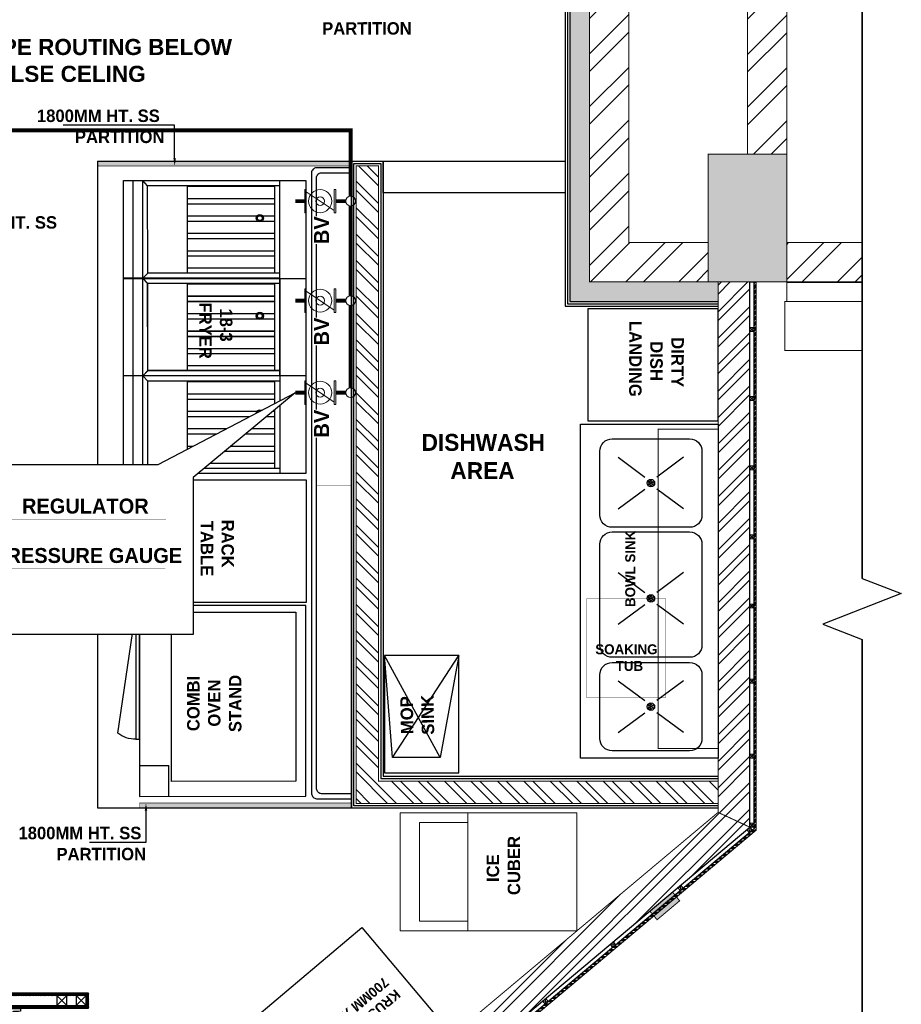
# Model space of a CAD drawing. Header units: millimetres. Extents: x -115221 to 194496, y -122556 to 375476.
# Tile 109 of 169: x 105682 to 110172, y -9076 to -4062. Entities that reach past the tile are written whole.
import ezdxf
from ezdxf import colors
from ezdxf.entities.mleader import LeaderData, LeaderLine
from ezdxf.lldxf.tags import DXFTag
from ezdxf.math import Vec2, Vec3

# ---------------------------------------------------------------- set-up
doc = ezdxf.new("R2010")
doc.units = ezdxf.units.MM
doc.set_wipeout_variables(frame=1)
doc.linetypes.add('CONTINOUS', pattern=[0])
doc.linetypes.add('L1-1 08-30-2012$0$HIDDENX2', pattern=[0.75, 0.5, -0.25])
doc.layers.add('FUR R0', color=8, linetype='Continuous')
doc.layers.add('WWDS FURNITURE LAYOUT', color=8, linetype='Continuous')
for name, color, linetype, lineweight in [('M-LPG-Line', 1, 'Continuous', 0), ('M-LPG-TEXT', 1, 'Continuous', 0), ('M-LPG-Valve', 156, 'Continuous', 0), ('PARTITION LAYOUT', 36, 'CONTINOUS', 18)]:
    doc.layers.add(name, color=color, linetype=linetype, lineweight=lineweight)
doc.styles.add('ARIAL', font='GOTHICB.TTF')
doc.styles.add('har', font='GOTHICB.TTF')
doc.styles.get("Standard").update_dxf_attribs({"font": 'arial.ttf'})
tags = doc.linetypes.add('GAS_LINE', pattern='A,12.7,-5.08,["GAS",Standard,S=2.54,R=0,X=-2.54,Y=-1.27],-6.35', length=24.13).pattern_tags.tags
tags[6] = DXFTag(74, 10)
pattern_1 = [(225, (1670971.06, 2824817.45), (134.703842, -134.703842), []), (225, (1670881.26, 2824817.45), (134.703842, -134.703842), [])]
pattern_2 = [(225, (1979671.92, 2798471.85), (67.351921, -67.351921), []), (225, (1979627.02, 2798471.85), (67.351921, -67.351921), [])]

# ---------------------------------------------------------------- blocks, each defined once
blk = doc.blocks.new('NIA_Break Line w Scale - 1-100-V2-F_B-14 PLAN')
at = {"layer": 'FUR R0'}
for p, q in [((6072.2, 466.7), (5994.5, 266.7)), ((6072.2, 466.7), (5994.5, 266.7)), ((6227.8, 66.7), (6072.2, 466.7)), ((6227.8, 66.7), (6072.2, 466.7)), ((5994.5, 266.7), (538.7, 266.7)), ((538.7, 266.7), (5994.5, 266.7)), ((6305.5, 266.7), (6227.8, 66.7)), ((6305.5, 266.7), (6227.8, 66.7)), ((12408.3, 266.7), (6305.5, 266.7)), ((6305.5, 266.7), (12300, 266.7))]:
    blk.add_line(p, q, dxfattribs=at)
blk = doc.blocks.new('C-032')
at = {"layer": 'FUR R0'}
for p, q in [((0, -6), (40.25, -6)), ((0, -43.625), (0, -6)), ((40.25, -6), (40.25, -43.625)), ((0, -11.40625), (40.25, -11.40625)), ((1.0625, -11.40625), (1.0625, -38.625)), ((19.0625, -11.40625), (19.0625, -38.625)), ((20.125, -11.40625), (20.125, -43.625)), ((21.1875, -11.40625), (21.1875, -38.625)), ((39.1875, -11.40625), (39.1875, -38.625)), ((1.0625, -12.46875), (19.0625, -12.46875)), ((1.1625, -30.46875), (1.1625, -12.46875)), ((3.6625, -30.46875), (3.6625, -12.46875)), ((4.7625, -30.46875), (4.7625, -12.46875)), ((7.2625, -30.46875), (7.2625, -12.46875)), ((8.3625, -30.46875), (8.3625, -12.46875)), ((10.8625, -30.46875), (10.8625, -12.46875)), ((11.9625, -30.46875), (11.9625, -12.46875)), ((14.4625, -30.46875), (14.4625, -12.46875)), ((15.5625, -12.46875), (15.5625, -30.46875)), ((18.0625, -12.46875), (18.0625, -30.46875)), ((21.1875, -12.46875), (39.1875, -12.46875)), ((21.2875, -30.46875), (21.2875, -12.46875)), ((23.7875, -30.46875), (23.7875, -12.46875)), ((24.8875, -30.46875), (24.8875, -12.46875)), ((27.3875, -30.46875), (27.3875, -12.46875)), ((28.4875, -30.46875), (28.4875, -12.46875)), ((30.9875, -30.46875), (30.9875, -12.46875)), ((32.0875, -30.46875), (32.0875, -12.46875)), ((34.5875, -30.46875), (34.5875, -12.46875)), ((35.6875, -12.46875), (35.6875, -30.46875)), ((38.1875, -12.46875), (38.1875, -30.46875)), ((1.0625, -30.46875), (19.0625, -30.46875)), ((21.1875, -30.46875), (39.1875, -30.46875)), ((1.0625, -38.625), (0, -39.625)), ((40.25, -39.625), (0, -39.625)), ((19.0625, -38.625), (1.0625, -38.625)), ((19.0625, -38.625), (20.125, -39.625)), ((21.1875, -38.625), (20.125, -39.625)), ((39.1875, -38.625), (21.1875, -38.625)), ((39.1875, -38.625), (40.25, -39.625)), ((40.25, -41.625), (0, -41.625)), ((40.25, -43.625), (0, -43.625))]:
    blk.add_line(p, q, dxfattribs=at)
for centre, radius in [((7.75, -15.5), 0.75), ((7.75, -15.5), 0.5), ((27.875, -15.5), 0.75), ((27.875, -15.5), 0.5)]:
    blk.add_circle(centre, radius, dxfattribs=at)
blk = doc.blocks.new('combiovnn')
at = {"layer": 'FUR R0'}
for p, q in [((-1737139.27, -984280.9, 0), (-1737142.87, -984256.29, 0)), ((-1737149.5, -984293.6, 0), (-1737149.5, -984287.4, 0)), ((-1737143.61, -984287.4, 0), (-1737149.5, -984287.4, 0))]:
    blk.add_line(p, q, dxfattribs=at)
at = {"layer": 'FUR R0', "elevation": 0}
for points in [[(-1737177.07, -984293.6), (-1737177.07, -984255.27), (-1737143.61, -984255.27), (-1737143.61, -984293.6)], [(-1737143.61, -984282.12), (-1737143.61, -984256.29), (-1737142.87, -984256.29), (-1737142.87, -984282.12)]]:
    blk.add_lwpolyline(points, close=True, dxfattribs=at)
at = {"layer": 'FUR R0'}
blk.add_arc((-1737142.69, -984276.74, 0), 5.38, 268.0351, 309.4508, dxfattribs=at)
blk = doc.blocks.new('EWEDD')
at = {"layer": 'FUR R0'}
blk.add_lwpolyline([(30951.08, -7543.35), (30906.06, -7519.4), (30844.98, -7634.19), (30890, -7658.14)], close=True, dxfattribs=at)
at = {"layer": 'FUR R0', "elevation": 0}
blk.add_lwpolyline([(30872.37, -7601.89), (30883.88, -7580.25), (30918.51, -7598.68), (30907, -7620.31)], close=True, dxfattribs=at)
at = {"layer": 'FUR R0', "xscale": -0.9748464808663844, "yscale": 0.9748464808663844, "zscale": 0.9748464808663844, "rotation": 61.98320180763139}
for p in [(30907.14, -7524.4), (30897.91, -7541.75)]:
    blk.add_blockref('C-032', p, dxfattribs=at)
at = {"layer": 'FUR R0', "rotation": 331.9832018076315}
blk.add_blockref('combiovnn', (2026803.94, 45302.84, 0), dxfattribs=at)
blk = doc.blocks.new('affedf')
at = {"layer": 'FUR R0', "const_width": 0.025}
blk.add_lwpolyline([(99837.97, 23144.32), (99837.97, 23143.32), (99830.97, 23143.32, -0.414214), (99829.97, 23144.32), (99829.97, 23269.13, -0.414214), (99830.97, 23270.13), (99837.97, 23270.13), (99837.97, 23269.13), (99831.97, 23269.13, 0.414214), (99830.97, 23268.13), (99830.97, 23145.32, 0.414214), (99831.97, 23144.32)], format="xyb", close=True, dxfattribs=at)
at = {"layer": 'FUR R0'}
blk.add_lwpolyline([(99837.97, 23144.32), (99837.97, 23143.32), (99830.97, 23143.32, -0.414214), (99829.97, 23144.32), (99829.97, 23269.13, -0.414214), (99830.97, 23270.13), (99837.97, 23270.13), (99837.97, 23269.13), (99831.97, 23269.13, 0.414214), (99830.97, 23268.13), (99830.97, 23145.32, 0.414214), (99831.97, 23144.32), (99837.97, 23144.32), (99837.97, 23143.32)], format="xyb", dxfattribs=at)
at = {"layer": 'FUR R0', "const_width": 0.025}
blk.add_lwpolyline([(99830.97, 23206.28), (99837.97, 23206.28), (99837.97, 23207.18), (99830.97, 23207.18)], close=True, dxfattribs=at)
blk = doc.blocks.new('3b')
at = {"layer": 'FUR R0'}
for p, q in [((26382.66, -5468.71), (26408.78, -5468.71)), ((26389.57, -5473.88), (26394.91, -5477.84)), ((26402.7, -5473.88), (26397.35, -5477.84)), ((26389.57, -5484.25), (26394.91, -5480.28)), ((26402.7, -5484.25), (26397.35, -5480.28)), ((26389.57, -5495.58), (26394.91, -5499.54)), ((26402.7, -5495.58), (26397.35, -5499.54)), ((26389.57, -5505.95), (26394.91, -5501.98)), ((26402.7, -5505.95), (26397.35, -5501.98)), ((26389.57, -5518.69), (26394.91, -5522.66)), ((26402.7, -5518.69), (26397.35, -5522.66)), ((26389.57, -5529.06), (26394.91, -5525.1)), ((26402.7, -5529.06), (26397.35, -5525.1))]:
    blk.add_line(p, q, dxfattribs=at)
blk.add_lwpolyline([(26410.22, -5535.69), (26382.66, -5535.69), (26382.66, -5468.71), (26410.22, -5468.71)], close=True, dxfattribs=at)
for points in [[(26406.37, -5472.66), (26406.37, -5485.46, -0.414214), (26403.91, -5487.92), (26388.36, -5487.92, -0.414214), (26385.89, -5485.46), (26385.89, -5472.66, -0.414214), (26388.36, -5470.2), (26403.91, -5470.2, -0.414214)], [(26406.37, -5491.41), (26406.37, -5511.62, -0.414214), (26403.91, -5514.08), (26388.36, -5514.08, -0.414214), (26385.89, -5511.62), (26385.89, -5491.41, -0.414214), (26388.36, -5488.95), (26403.91, -5488.95, -0.414214)], [(26406.37, -5517.48), (26406.37, -5530.28, -0.414214), (26403.91, -5532.74), (26388.36, -5532.74, -0.414214), (26385.89, -5530.28), (26385.89, -5517.48, -0.414214), (26388.36, -5515.02), (26403.91, -5515.02, -0.414214)]]:
    blk.add_lwpolyline(points, format="xyb", close=True, dxfattribs=at)
for centre, radius in [((26396.13, -5479.06), 0.748), ((26395.75, -5478.84), 0.111), ((26395.75, -5479.28), 0.111), ((26396.13, -5478.62), 0.111), ((26396.13, -5479.06), 0.111), ((26396.13, -5479.5), 0.111), ((26396.51, -5478.84), 0.111), ((26396.51, -5479.28), 0.111), ((26396.13, -5500.76), 0.748), ((26395.75, -5500.54), 0.111), ((26395.75, -5500.98), 0.111), ((26396.13, -5500.32), 0.111), ((26396.13, -5500.76), 0.111), ((26396.13, -5501.2), 0.111), ((26396.51, -5500.54), 0.111), ((26396.51, -5500.98), 0.111), ((26396.13, -5523.88), 0.748), ((26395.75, -5523.66), 0.111), ((26395.75, -5524.1), 0.111), ((26396.13, -5523.44), 0.111), ((26396.13, -5523.88), 0.111), ((26396.13, -5524.32), 0.111), ((26396.51, -5523.66), 0.111), ((26396.51, -5524.1), 0.111)]:
    blk.add_circle(centre, radius, dxfattribs=at)
blk = doc.blocks.new('hrheahtrhrthartht')
at = {"layer": 'FUR R0'}
blk.add_lwpolyline([(70121.29, 5306.89), (70144.87, 5306.9), (70144.87, 5321.77), (70121.29, 5321.76)], close=True, dxfattribs=at)
for points in [[(70144.87, 5306.9), (70124.38, 5310.59), (70124.38, 5320.19), (70144.87, 5321.77)], [(70124.38, 5310.59), (70144.83, 5321.76)], [(70124.38, 5320.19), (70144.87, 5306.9)]]:
    blk.add_lwpolyline(points, dxfattribs=at)
at = {"layer": 'FUR R0', "insert": (70140.53, 5311.98), "char_height": 2.5, "width": 15.1236, "attachment_point": 9, "rotation": 1.0241, "style": 'har'}
blk.add_mtext('\\pxqc;{\\C0;MOP SINK}', dxfattribs=at)
blk = doc.blocks.new('JSDJNB')
at = {"layer": 'FUR R0'}
h = blk.add_hatch(dxfattribs=at)
h.set_pattern_fill('ANSI31', color=256, angle=90)
h.set_pattern_definition([(135, (184504.06984, -52712.82564), (-0.08838834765, -0.08838834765), [])])
h.paths.add_polyline_path([(255108.09, -67411.99), (255108.09, -67409.99), (254955.77, -67409.99), (254955.77, -67411.99)], flags=16)
h.paths.add_polyline_path([(255108.59, -67412.49), (255108.59, -67409.49), (254955.27, -67409.49), (254955.27, -67412.49)])
for p, q in [((254968.67, -67413.07), (254968.67, -67412.54)), ((254968.67, -67412.54), (254977.93, -67412.54)), ((254977.93, -67412.54), (254977.93, -67413.07)), ((255007.67, -67413.07), (255007.67, -67412.54)), ((255007.67, -67412.54), (255016.93, -67412.54)), ((255016.93, -67412.54), (255016.93, -67413.07)), ((255046.67, -67413.07), (255046.67, -67412.54)), ((255046.67, -67412.54), (255055.93, -67412.54)), ((255055.93, -67412.54), (255055.93, -67413.07)), ((255085.67, -67413.07), (255085.67, -67412.54)), ((255085.67, -67412.54), (255094.93, -67412.54)), ((255094.93, -67412.54), (255094.93, -67413.07)), ((254989.16, -67414.23), (254957.44, -67414.23)), ((255028.16, -67414.23), (254996.44, -67414.23)), ((255067.16, -67414.23), (255035.44, -67414.23)), ((255106.16, -67414.23), (255074.44, -67414.23))]:
    blk.add_line(p, q, dxfattribs=at)
for points in [[(255108.59, -67412.49), (255108.59, -67409.49), (254955.27, -67409.49), (254955.27, -67412.49)], [(255108.09, -67411.99), (255108.09, -67409.99), (254955.77, -67409.99), (254955.77, -67411.99)], [(254955.77, -67409.99), (254957.77, -67409.99), (254957.77, -67411.99), (254955.77, -67411.99)], [(254959.62, -67409.99), (254961.62, -67409.99), (254961.62, -67411.99), (254959.62, -67411.99)], [(254995.35, -67409.99), (254993.35, -67409.99), (254993.35, -67411.99), (254995.35, -67411.99)], [(255009.16, -67409.99), (255007.16, -67409.99), (255007.16, -67411.99), (255009.16, -67411.99)], [(255032.93, -67409.99), (255030.93, -67409.99), (255030.93, -67411.99), (255032.93, -67411.99)], [(255056.7, -67409.99), (255054.7, -67409.99), (255054.7, -67411.99), (255056.7, -67411.99)], [(255070.51, -67409.99), (255068.51, -67409.99), (255068.51, -67411.99), (255070.51, -67411.99)], [(255104.24, -67409.99), (255102.24, -67409.99), (255102.24, -67411.99), (255104.24, -67411.99)], [(255108.09, -67409.99), (255106.09, -67409.99), (255106.09, -67411.99), (255108.09, -67411.99)], [(254992.06, -67414.93), (254954.55, -67414.93), (254954.55, -67415.41), (254992.06, -67415.41)], [(254954.55, -67415.41), (254954.55, -67416.38), (254992.06, -67416.38), (254992.06, -67415.41)], [(254977.93, -67414.23), (254968.67, -67414.23), (254968.67, -67413.95), (254977.93, -67413.95)], [(255031.06, -67414.93), (254993.55, -67414.93), (254993.55, -67415.41), (255031.06, -67415.41)], [(254993.55, -67415.41), (254993.55, -67416.38), (255031.06, -67416.38), (255031.06, -67415.41)], [(255016.93, -67414.23), (255007.67, -67414.23), (255007.67, -67413.95), (255016.93, -67413.95)], [(255070.06, -67414.93), (255032.55, -67414.93), (255032.55, -67415.41), (255070.06, -67415.41)], [(255032.55, -67415.41), (255032.55, -67416.38), (255070.06, -67416.38), (255070.06, -67415.41)], [(255055.93, -67414.23), (255046.67, -67414.23), (255046.67, -67413.95), (255055.93, -67413.95)], [(255109.06, -67414.93), (255071.55, -67414.93), (255071.55, -67415.41), (255109.06, -67415.41)], [(255071.55, -67415.41), (255071.55, -67416.38), (255109.06, -67416.38), (255109.06, -67415.41)], [(255094.93, -67414.23), (255085.67, -67414.23), (255085.67, -67413.95), (255094.93, -67413.95)]]:
    blk.add_lwpolyline(points, close=True, dxfattribs=at)
for points in [[(254957.77, -67409.99), (254955.77, -67411.99)], [(254955.77, -67409.99), (254957.77, -67411.99)], [(254961.62, -67409.99), (254959.62, -67411.99)], [(254959.62, -67409.99), (254961.62, -67411.99)], [(254993.35, -67409.99), (254995.35, -67411.99)], [(254995.35, -67409.99), (254993.35, -67411.99)], [(255007.16, -67409.99), (255009.16, -67411.99)], [(255009.16, -67409.99), (255007.16, -67411.99)], [(255030.93, -67409.99), (255032.93, -67411.99)], [(255032.93, -67409.99), (255030.93, -67411.99)], [(255054.7, -67409.99), (255056.7, -67411.99)], [(255056.7, -67409.99), (255054.7, -67411.99)], [(255068.51, -67409.99), (255070.51, -67411.99)], [(255070.51, -67409.99), (255068.51, -67411.99)], [(255102.24, -67409.99), (255104.24, -67411.99)], [(255104.24, -67409.99), (255102.24, -67411.99)], [(255106.09, -67409.99), (255108.09, -67411.99)], [(255108.09, -67409.99), (255106.09, -67411.99)], [(254968.67, -67413.07), (254969.08, -67413.18), (254970.06, -67413.18), (254970.06, -67413.26), (254970.19, -67413.26), (254970.19, -67413.31), (254970.06, -67413.31), (254970.06, -67413.38), (254970.52, -67413.38), (254970.52, -67413.31), (254970.44, -67413.31), (254970.44, -67413.26), (254970.52, -67413.26), (254970.52, -67413.18), (254972.78, -67413.18)], [(254969.97, -67413.95), (254969.97, -67413.22), (254970.05, -67413.22), (254970.05, -67413.28), (254970.17, -67413.28), (254970.17, -67413.3), (254970.05, -67413.3), (254970.05, -67413.39), (254970.54, -67413.39), (254970.54, -67413.31), (254970.45, -67413.31), (254970.45, -67413.27), (254970.54, -67413.27), (254970.54, -67413.2), (254970.7, -67413.2), (254970.7, -67413.87), (254971.1, -67413.87), (254971.1, -67413.95), (254969.97, -67413.95)], [(254977.93, -67413.07), (254977.52, -67413.18), (254976.54, -67413.18), (254976.54, -67413.26), (254976.42, -67413.26), (254976.42, -67413.31), (254976.54, -67413.31), (254976.54, -67413.38), (254976.08, -67413.38), (254976.08, -67413.31), (254976.16, -67413.31), (254976.16, -67413.26), (254976.08, -67413.26), (254976.08, -67413.18), (254972.86, -67413.18)], [(254976.64, -67413.95), (254976.64, -67413.22), (254976.56, -67413.22), (254976.56, -67413.28), (254976.43, -67413.28), (254976.43, -67413.3), (254976.56, -67413.3), (254976.56, -67413.39), (254976.06, -67413.39), (254976.06, -67413.31), (254976.15, -67413.31), (254976.15, -67413.27), (254976.06, -67413.27), (254976.06, -67413.2), (254975.91, -67413.2), (254975.91, -67413.87), (254975.5, -67413.87), (254975.5, -67413.95), (254976.64, -67413.95)], [(255007.67, -67413.07), (255008.08, -67413.18), (255009.06, -67413.18), (255009.06, -67413.26), (255009.19, -67413.26), (255009.19, -67413.31), (255009.06, -67413.31), (255009.06, -67413.38), (255009.52, -67413.38), (255009.52, -67413.31), (255009.44, -67413.31), (255009.44, -67413.26), (255009.52, -67413.26), (255009.52, -67413.18), (255011.78, -67413.18)], [(255008.97, -67413.95), (255008.97, -67413.22), (255009.05, -67413.22), (255009.05, -67413.28), (255009.17, -67413.28), (255009.17, -67413.3), (255009.05, -67413.3), (255009.05, -67413.39), (255009.54, -67413.39), (255009.54, -67413.31), (255009.45, -67413.31), (255009.45, -67413.27), (255009.54, -67413.27), (255009.54, -67413.2), (255009.7, -67413.2), (255009.7, -67413.87), (255010.1, -67413.87), (255010.1, -67413.95), (255008.97, -67413.95)], [(255016.93, -67413.07), (255016.52, -67413.18), (255015.54, -67413.18), (255015.54, -67413.26), (255015.42, -67413.26), (255015.42, -67413.31), (255015.54, -67413.31), (255015.54, -67413.38), (255015.08, -67413.38), (255015.08, -67413.31), (255015.16, -67413.31), (255015.16, -67413.26), (255015.08, -67413.26), (255015.08, -67413.18), (255011.86, -67413.18)], [(255015.64, -67413.95), (255015.64, -67413.22), (255015.56, -67413.22), (255015.56, -67413.28), (255015.43, -67413.28), (255015.43, -67413.3), (255015.56, -67413.3), (255015.56, -67413.39), (255015.06, -67413.39), (255015.06, -67413.31), (255015.15, -67413.31), (255015.15, -67413.27), (255015.06, -67413.27), (255015.06, -67413.2), (255014.91, -67413.2), (255014.91, -67413.87), (255014.5, -67413.87), (255014.5, -67413.95), (255015.64, -67413.95)], [(255046.67, -67413.07), (255047.08, -67413.18), (255048.06, -67413.18), (255048.06, -67413.26), (255048.19, -67413.26), (255048.19, -67413.31), (255048.06, -67413.31), (255048.06, -67413.38), (255048.52, -67413.38), (255048.52, -67413.31), (255048.44, -67413.31), (255048.44, -67413.26), (255048.52, -67413.26), (255048.52, -67413.18), (255050.78, -67413.18)], [(255047.97, -67413.95), (255047.97, -67413.22), (255048.05, -67413.22), (255048.05, -67413.28), (255048.17, -67413.28), (255048.17, -67413.3), (255048.05, -67413.3), (255048.05, -67413.39), (255048.54, -67413.39), (255048.54, -67413.31), (255048.45, -67413.31), (255048.45, -67413.27), (255048.54, -67413.27), (255048.54, -67413.2), (255048.7, -67413.2), (255048.7, -67413.87), (255049.1, -67413.87), (255049.1, -67413.95), (255047.97, -67413.95)], [(255055.93, -67413.07), (255055.52, -67413.18), (255054.54, -67413.18), (255054.54, -67413.26), (255054.42, -67413.26), (255054.42, -67413.31), (255054.54, -67413.31), (255054.54, -67413.38), (255054.08, -67413.38), (255054.08, -67413.31), (255054.16, -67413.31), (255054.16, -67413.26), (255054.08, -67413.26), (255054.08, -67413.18), (255050.86, -67413.18)], [(255054.64, -67413.95), (255054.64, -67413.22), (255054.56, -67413.22), (255054.56, -67413.28), (255054.43, -67413.28), (255054.43, -67413.3), (255054.56, -67413.3), (255054.56, -67413.39), (255054.06, -67413.39), (255054.06, -67413.31), (255054.15, -67413.31), (255054.15, -67413.27), (255054.06, -67413.27), (255054.06, -67413.2), (255053.91, -67413.2), (255053.91, -67413.87), (255053.5, -67413.87), (255053.5, -67413.95), (255054.64, -67413.95)], [(255085.67, -67413.07), (255086.08, -67413.18), (255087.06, -67413.18), (255087.06, -67413.26), (255087.19, -67413.26), (255087.19, -67413.31), (255087.06, -67413.31), (255087.06, -67413.38), (255087.52, -67413.38), (255087.52, -67413.31), (255087.44, -67413.31), (255087.44, -67413.26), (255087.52, -67413.26), (255087.52, -67413.18), (255089.78, -67413.18)], [(255086.97, -67413.95), (255086.97, -67413.22), (255087.05, -67413.22), (255087.05, -67413.28), (255087.17, -67413.28), (255087.17, -67413.3), (255087.05, -67413.3), (255087.05, -67413.39), (255087.54, -67413.39), (255087.54, -67413.31), (255087.45, -67413.31), (255087.45, -67413.27), (255087.54, -67413.27), (255087.54, -67413.2), (255087.7, -67413.2), (255087.7, -67413.87), (255088.1, -67413.87), (255088.1, -67413.95), (255086.97, -67413.95)], [(255094.93, -67413.07), (255094.52, -67413.18), (255093.54, -67413.18), (255093.54, -67413.26), (255093.42, -67413.26), (255093.42, -67413.31), (255093.54, -67413.31), (255093.54, -67413.38), (255093.08, -67413.38), (255093.08, -67413.31), (255093.16, -67413.31), (255093.16, -67413.26), (255093.08, -67413.26), (255093.08, -67413.18), (255089.86, -67413.18)], [(255093.64, -67413.95), (255093.64, -67413.22), (255093.56, -67413.22), (255093.56, -67413.28), (255093.43, -67413.28), (255093.43, -67413.3), (255093.56, -67413.3), (255093.56, -67413.39), (255093.06, -67413.39), (255093.06, -67413.31), (255093.15, -67413.31), (255093.15, -67413.27), (255093.06, -67413.27), (255093.06, -67413.2), (255092.91, -67413.2), (255092.91, -67413.87), (255092.5, -67413.87), (255092.5, -67413.95), (255093.64, -67413.95)]]:
    blk.add_lwpolyline(points, dxfattribs=at)
for centre, start, end in [((254956.96, -67418.56), 83.6436, 123.5886), ((254989.64, -67418.56), 56.4114, 96.3564), ((254995.96, -67418.56), 83.6436, 123.5886), ((255028.64, -67418.56), 56.4114, 96.3564), ((255034.96, -67418.56), 83.6436, 123.5886), ((255067.64, -67418.56), 56.4114, 96.3564), ((255073.96, -67418.56), 83.6436, 123.5886), ((255106.64, -67418.56), 56.4114, 96.3564)]:
    blk.add_arc(centre, 4.36, start, end, dxfattribs=at)
at = {"layer": 'FUR R0', "style": 'har'}
blk.add_text('%%U43" DMB 4NOS.', height=3, dxfattribs=at).set_placement((255015.47, -67420.92))
blk = doc.blocks.new('WOODEN BLOCK')
at = {"layer": 'PARTITION LAYOUT', "color": 8, "linetype": 'Continuous', "lineweight": 0, "ltscale": 8}
for p, q in [((1004420.85, -614217.11), (1004419.25, -614218.71)), ((1004419.25, -614217.11), (1004420.85, -614218.71))]:
    blk.add_line(p, q, dxfattribs=at)
blk.add_lwpolyline([(1004419.25, -614217.11), (1004420.85, -614217.11), (1004420.85, -614218.71), (1004419.25, -614218.71)], close=True, dxfattribs=at)
blk = doc.blocks.new('FUR R0')
at = {"layer": 'WWDS FURNITURE LAYOUT'}
h = blk.add_hatch(dxfattribs=at)
h.set_pattern_fill('ANSI32', color=8, scale=20, angle=180)
h.set_pattern_definition(pattern_1)
h.paths.add_polyline_path([(0, -649.9), (-605, -649.9), (-605, 2849.8), (-3852.5, 2849.8), (-3852.5, 3049.9), (-605, 3049.8), (-605, 3668), (-405, 3668), (-405, 3049.9), (200, 3049.9), (200, 2588.7), (0, 2588.7), (0, 2849.8), (-405, 2849.8), (-405, 1700.7), (538.8, 1700.7), (538.8, 1500.7), (400, 1500.7), (400, 0.1), (200, 0.1), (200, 1500.7), (-405, 1500.7), (-405, -450), (0, -450)])
h = blk.add_hatch(color=8, dxfattribs=at)
h.dxf.hatch_style = 1
h.paths.add_polyline_path([(50, -750), (50, -649.9), (-605, -650), (-605, 2849.8), (-7300, 2849.8), (-7300, 1626.9), (-7200, 1626.9), (-7200, 2749.8), (-704.9, 2749.8), (-704.7, -750)])
h = blk.add_hatch(color=8, dxfattribs=at)
h.dxf.hatch_style = 1
h.paths.add_polyline_path([(400, -649.9), (0, -649.9), (0, 0.1), (400, 0.1)])
at = {"layer": 'WWDS FURNITURE LAYOUT', "ltscale": 50}
h = blk.add_hatch(color=8, dxfattribs=at)
h.dxf.hatch_style = 1
h.paths.add_polyline_path([(-3109.7, -34.9), (-3109.7, -60.3), (-1817.7, -60.4), (-1817.7, -35.1)])
h = blk.add_hatch(dxfattribs=at)
h.set_pattern_fill('ANSI32', color=8, scale=10, angle=90)
h.set_pattern_definition([(135, (-1707085.58, -2849989.47), (-67.351921, -67.351921), []), (135, (-1707085.58, -2849944.57), (-67.351921, -67.351921), [])])
h.paths.add_polyline_path([(50, -3305.5), (-1793.5, -3305.5), (-1792.7, -59), (-1679.7, -59), (-1679.7, -3191.7), (50, -3191.7)])
at = {"layer": 'WWDS FURNITURE LAYOUT'}
h = blk.add_hatch(dxfattribs=at)
h.set_pattern_fill('ANSI32', color=8, scale=20, angle=180)
h.set_pattern_definition(pattern_1)
h.paths.add_polyline_path([(783.1, -652.7), (400, -652.7), (400, -450.1), (783.1, -450.1)])
h = blk.add_hatch(dxfattribs=at)
h.set_pattern_fill('ANSI32', color=8, scale=10, angle=180)
h.set_pattern_definition(pattern_2)
h.paths.add_polyline_path([(211.7, -3426.8), (50, -3351.4), (50, -649.9), (211.7, -649.9)])
at = {"layer": 'WWDS FURNITURE LAYOUT', "linetype": 'Continuous', "lineweight": 0, "ltscale": 8, "transparency": 33554687}
h = blk.add_hatch(dxfattribs=at)
h.set_pattern_fill('ANSI34', color=8, angle=720.0048)
h.set_pattern_definition([(45.0047824, (2844150.728, -1701524.89), (-13.47150849, 13.46925978), []), (45.0047824, (2844155.218, -1701524.889), (-13.47150849, 13.46925978), []), (45.0047824, (2844159.709, -1701524.889), (-13.47150849, 13.46925978), []), (45.0047824, (2844164.199, -1701524.888), (-13.47150849, 13.46925978), [])])
h.paths.add_polyline_path([(244.2, -649.9), (231.7, -649.9), (231.8, -3436), (244.3, -3441.9)])
at = {"layer": 'WWDS FURNITURE LAYOUT', "ltscale": 50}
h = blk.add_hatch(color=8, dxfattribs=at)
h.dxf.hatch_style = 1
h.paths.add_polyline_path([(-1817.2, -3304.2), (-2896.6, -3304.2), (-2896.6, -3329.4), (-1817.2, -3329.4)])
at = {"layer": 'WWDS FURNITURE LAYOUT'}
h = blk.add_hatch(dxfattribs=at)
h.set_pattern_fill('ANSI32', color=8, scale=10, angle=180)
h.set_pattern_definition(pattern_2)
h.paths.add_polyline_path([(211.7, -3426.8), (50, -3351.4), (-2987.9, -5900.5), (-2915.1, -6050.5)])
at = {"layer": 'WWDS FURNITURE LAYOUT', "linetype": 'Continuous', "lineweight": 0, "ltscale": 8, "transparency": 33554687}
h = blk.add_hatch(dxfattribs=at)
h.set_pattern_fill('ANSI34', color=8, angle=670.005)
h.set_pattern_definition([(355.0050235, (520356.534, -3279481.497), (1.658653, 18.9776545), []), (355.0050235, (520359.42, -3279484.936), (1.658653, 18.9776545), []), (355.0050235, (520362.307, -3279488.376), (1.658653, 18.9776545), []), (355.0050235, (520365.193, -3279491.815), (1.658653, 18.9776545), [])])
h.paths.add_polyline_path([(244.3, -3441.9), (231.8, -3436), (-2907.7, -6070.5), (-2903.2, -6083)])
at = {"layer": 'WWDS FURNITURE LAYOUT', "transparency": 33554687}
h = blk.add_hatch(color=8, dxfattribs=at)
h.dxf.hatch_style = 1
h.paths.add_polyline_path([(-297.4, -3853.9), (-260.7, -3898.2), (-145.8, -3801.7), (-182.1, -3757.2)])
at = {"layer": 'WWDS FURNITURE LAYOUT', "color": 8, "linetype": 'ByBlock', "lineweight": 0, "ltscale": 20, "extrusion": (-1.21241e-06, -6.26552e-18, 1)}
blk.add_line((-1224.1, -3954.5, 0), (-1224.1, -3353.7, 0), dxfattribs=at)
at = {"layer": 'WWDS FURNITURE LAYOUT', "color": 8}
for points, const_width in [([(0, -649.9), (-605, -649.9), (-605, 2849.8), (-3852.5, 2849.8), (-3852.5, 3049.9), (-605, 3049.8), (-605, 3668), (-405, 3668), (-405, 3049.9), (200, 3049.9), (200, 2588.7), (0, 2588.7), (0, 2849.8), (-405, 2849.8), (-405, 1700.7), (538.8, 1700.7), (538.8, 1500.7), (400, 1500.7), (400, 0.1), (200, 0.1), (200, 1500.7), (-405, 1500.7), (-405, -450), (0, -450)], 5), ([(50, -750), (50, -649.9), (-605, -650), (-605, 2849.8), (-7300, 2849.8), (-7300, 1626.9), (-7200, 1626.9), (-7200, 2749.8), (-704.9, 2749.8), (-704.7, -750)], 2), ([(50, -3305.5), (-1793.5, -3305.5), (-1792.7, -59), (-1679.7, -59), (-1679.7, -3191.7), (50, -3191.7)], 5.07), ([(783.1, -652.7), (400, -652.7), (400, -450.1), (783.1, -450.1)], 5), ([(211.7, -3426.8), (50, -3351.4), (50, -649.9), (211.7, -649.9)], 5), ([(783.1, -650), (400, -650), (400, -750), (783.1, -750)], 5), ([(390, -1000), (783.1, -1000), (783.1, -750), (390, -750)], 5), ([(-618.5, -2262.8), (-218.5, -2262.8), (-218.5, -2767.8), (-618.5, -2767.8)], 2), ([(211.7, -3426.8), (50, -3351.4), (-2987.9, -5900.5), (-2915.1, -6050.5)], 5)]:
    blk.add_lwpolyline(points, close=True, dxfattribs=dict(at, const_width=const_width))
for points in [[(-3173, 2749.8), (-3173, 1057.7), (-3011.2, 1057.7), (-3011.2, 2725.8), (-728.9, 2725.9), (-728.7, -774), (50, -774)], [(-3161, 2749.8), (-3161, 1069.7), (-3023.2, 1069.7), (-3023.2, 2737.8), (-716.9, 2737.9), (-716.7, -762), (50, -762)], [(-3149, 2749.8), (-3149, 1081.7), (-3035.2, 1081.7), (-3035.2, 2749.8), (-704.9, 2749.9), (-704.7, -750), (50, -750)], [(-2717.6, -21.2), (-2717.6, 148.3), (-3284.6, 148.3)], [(50, -3329.5), (-1817.5, -3329.5), (-1816.7, -35), (-1655.7, -35), (-1655.7, -3167.7), (50, -3167.7)], [(50, -3317.5), (-1805.5, -3317.5), (-1804.7, -47), (-1667.7, -47), (-1667.7, -3179.7), (50, -3179.7)]]:
    blk.add_lwpolyline(points, dxfattribs=at)
at = {"layer": 'WWDS FURNITURE LAYOUT', "color": 8, "lineweight": 70, "const_width": 5}
blk.add_lwpolyline([(400, -649.9), (0, -649.9), (0, 0.1), (400, 0.1)], close=True, dxfattribs=at)
at = {"layer": 'WWDS FURNITURE LAYOUT', "color": 8, "ltscale": 50, "const_width": 3}
for points in [[(-3109.7, -34.9), (-3109.7, -60.3), (-1817.7, -60.4), (-1817.7, -35.1)], [(-1817.2, -3304.2), (-2896.6, -3304.2), (-2896.6, -3329.4), (-1817.2, -3329.4)]]:
    blk.add_lwpolyline(points, close=True, dxfattribs=at)
at = {"layer": 'WWDS FURNITURE LAYOUT', "color": 8}
blk.add_lwpolyline([(-1655.7, -35.1), (-728.7, -35), (-728.7, -196.7), (-1655.7, -196.8)], close=True, dxfattribs=at)
at = {"layer": 'WWDS FURNITURE LAYOUT', "color": 8, "ltscale": 3, "transparency": 33554687}
for points in [[(211.8, -3426.8), (211.8, -649.9), (231.7, -649.9), (231.8, -3426.8)], [(-2915.1, -6050.5), (211.7, -3426.8), (224.6, -3442.1), (-2902.2, -6065.9)]]:
    blk.add_lwpolyline(points, close=True, dxfattribs=at)
at = {"layer": 'WWDS FURNITURE LAYOUT', "color": 8, "linetype": 'Continuous', "lineweight": 0, "ltscale": 8, "transparency": 33554687}
for points in [[(244.2, -649.9), (231.7, -649.9), (231.8, -3436), (244.3, -3441.9)], [(244.3, -3441.9), (231.8, -3436), (-2907.7, -6070.5), (-2903.2, -6083)]]:
    blk.add_lwpolyline(points, close=True, dxfattribs=at)
at = {"layer": 'WWDS FURNITURE LAYOUT', "color": 8, "elevation": 0}
blk.add_lwpolyline([(-613.6, -1357), (50, -1357), (50, -787.9), (-613.5, -787.9)], close=True, dxfattribs=at)
at = {"layer": 'WWDS FURNITURE LAYOUT', "color": 8, "linetype": 'L1-1 08-30-2012$0$HIDDENX2', "lineweight": 30, "const_width": 5.08}
blk.add_lwpolyline([(50, -1400.1), (50, -3025.3), (-254.8, -3025.3), (-254.8, -1400.1)], close=True, dxfattribs=at)
at = {"layer": 'WWDS FURNITURE LAYOUT', "color": 8, "ltscale": 0.01}
blk.add_lwpolyline([(-2733.3, -3193.4), (-2733.4, -2332), (-2100.1, -2331.9), (-2100, -3193.3)], close=True, dxfattribs=at)
at = {"layer": 'WWDS FURNITURE LAYOUT', "color": 8, "ltscale": 50}
blk.add_lwpolyline([(-2863.7, -3342.4), (-2863.7, -3504), (-3151.7, -3504)], dxfattribs=at)
at = {"layer": 'WWDS FURNITURE LAYOUT', "color": 8, "linetype": 'ByBlock', "lineweight": 0, "ltscale": 20, "extrusion": (-1.21241e-06, -6.26552e-18, 1), "elevation": 0}
blk.add_lwpolyline([(-668.7, -3954.5), (-668.7, -3353.7), (-1569.8, -3353.7), (-1569.8, -3954.5)], close=True, dxfattribs=at)
blk.add_lwpolyline([(-668.7, -3954.5), (-668.7, -3353.7), (-1569.8, -3353.7), (-1569.8, -3954.5)], close=True, dxfattribs=at)
blk.add_lwpolyline([(-1224.1, -3403), (-1470.5, -3403), (-1470.5, -3905.2), (-1224.1, -3905.2)], dxfattribs=at)
at = {"layer": 'WWDS FURNITURE LAYOUT', "color": 8, "const_width": 5}
blk.add_lwpolyline([(-297.4, -3853.9), (-260.7, -3898.2), (-145.8, -3801.7), (-182.1, -3757.2), (-297.4, -3853.9)], dxfattribs=at)
at = {"layer": 'WWDS FURNITURE LAYOUT', "color": 8, "ltscale": 50}
blk.add_lwpolyline([(-1303.6, -4484.8), (-1838.6, -4936.2), (-2299.7, -4389.7), (-1764.6, -3938.3)], close=True, dxfattribs=at)
at = {"layer": 'WWDS FURNITURE LAYOUT', "color": 8}
blk.add_solid([(-2711.2, -21.2), (-2717.6, -59.2), (-2723.9, -21.2)], dxfattribs=at)
at = {"layer": 'WWDS FURNITURE LAYOUT', "color": 8, "ltscale": 50}
blk.add_solid([(-2870, -3342.4), (-2863.7, -3304.4), (-2857.3, -3342.4)], dxfattribs=at)
at = {"layer": 'WWDS FURNITURE LAYOUT', "color": 8, "rotation": 89.99999999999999}
blk.add_blockref('NIA_Break Line w Scale - 1-100-V2-F_B-14 PLAN', (1049.8, -8465.3), dxfattribs=at)
at = {"layer": 'WWDS FURNITURE LAYOUT', "color": 8, "linetype": 'ByBlock', "xscale": -25.33333333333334, "yscale": 25.33333333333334, "zscale": 25.33333333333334, "rotation": 331.9926673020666}
blk.add_blockref('EWEDD', (778894.1, -199515.5), dxfattribs=at)
at = {"layer": 'WWDS FURNITURE LAYOUT', "color": 8, "linetype": 'ByBlock', "extrusion": (0, 0, -1), "xscale": 25.33333333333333, "yscale": 25.33333333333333, "zscale": -25.33333333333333, "rotation": 179.9907330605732}
blk.add_blockref('affedf', (2531141.1, 585819.1, 0), dxfattribs=at)
at = {"layer": 'WWDS FURNITURE LAYOUT', "color": 8, "linetype": 'Continuous', "lineweight": 0, "transparency": 33554687, "xscale": 12.50000004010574, "yscale": 12.50000004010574, "zscale": 12.50000004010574}
for p, rotation in [((12554831.5, -7679663.9), 179.99521758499), ((12554832, -7680016.1, 0), 179.99521758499), ((12554831.6, -7680368.2, 0), 179.99521758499), ((12554831.2, -7680720.3), 179.99521758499), ((12554830.9, -7681072.4, 0), 179.99521758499), ((12554831.4, -7681454.5), 179.99521758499), ((12554831.2, -7681836.5, 0), 179.99521758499), ((12554831.5, -7682188.6), 179.99521758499), ((2188330.3, -14556581.2), 129.9970002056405), ((2187978.7, -14556876.3), 129.9970002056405), ((2187634.6, -14557165.1), 129.9970002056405), ((2187290.7, -14557453.7), 129.9970002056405)]:
    blk.add_blockref('WOODEN BLOCK', p, dxfattribs=dict(at, rotation=rotation))
at = {"layer": 'WWDS FURNITURE LAYOUT', "color": 8, "xscale": 25.4, "yscale": 25.4, "zscale": 25.4}
for name, p, rotation in [('3b', (670169.6, -141981.2), 180), ('hrheahtrhrthartht', (133524.4, -1784231.4), 89.9999999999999)]:
    blk.add_blockref(name, p, dxfattribs=dict(at, rotation=rotation))
at = {"layer": 'WWDS FURNITURE LAYOUT', "color": 8, "linetype": 'Continuous', "lineweight": 0, "xscale": 25.4, "yscale": 25.4, "zscale": 25.4}
blk.add_blockref('JSDJNB', (-6482913.9, 1707929, 0), dxfattribs=at)
at = {"layer": 'WWDS FURNITURE LAYOUT', "color": 8, "style": 'har'}
for s, height, rotation, p in [('PARTITION', 63.33, 0.008, (-1966.7, 609.2)), ('1800MM HT. SS', 63.333, 0.008, (-3419.1, 164.1, 0)), ('PARTITION', 63.33, 0.008, (-3225.6, 57, 0)), ('1800MM HT. SS', 63.333, 0.008, (-3942.7, -378.9, 0)), ('FRYER', 63.33, 270.0099, (-2592.5, -754.8, 0)), ('18-3', 63.33, 270.0099, (-2487, -785, 0)), ('LANDING', 63.5, 269.8602, (-402.4, -848.3, 0)), ('DIRTY', 63.5, 269.8602, (-187.7, -931.3, 0)), ('DISH', 63.5, 269.8602, (-295.2, -951.9, 0)), ('DISHWASH', 86.32, 359.992, (-1460.1, -1510.5, 0)), ('AREA', 86.32, 359.992, (-1313.5, -1654.3, 0)), ('TABLE', 63.33, 270.0097, (-2584.6, -1866.6, 0)), ('RACK', 63.33, 270.0097, (-2479, -1860.9, 0)), ('BOWL SINK', 50.8, 90, (-372, -2305.8)), ('SOAKING', 50.8, 360, (-575.5, -2546.3)), ('TUB', 50.8, 360, (-471.1, -2631)), ('COMBI', 63.33, 90.0097, (-2591, -2937.8, 0)), ('OVEN', 63.33, 90.0097, (-2484.3, -2914.9, 0)), ('STAND', 63.33, 90.0097, (-2377.7, -2942.9, 0)), ('1800MM HT. SS', 63.333, 0.008, (-3513.1, -3488.2, 0)), ('CUBER', 63.33, 90, (-958.1, -3772.6, 0)), ('PARTITION', 63.33, 0.008, (-3319.6, -3595.3, 0)), ('ICE', 63.33, 90, (-1065.3, -3705.9, 0)), ('700MM X 715MM', 50.167, 220.1613, (-1653.2, -4187.5, 0)), ('KRUSHER STATION', 50.167, 220.1613, (-1594.5, -4249, 0))]:
    blk.add_text(s, height=height, rotation=rotation, dxfattribs=at).set_placement(p)
blk = doc.blocks.new('LPG-BallValve')
at = {"layer": 'M-LPG-Valve', "color": 172}
for p, q in [((-357, 135), (-357, -135)), ((-341, 135), (-357, 135)), ((-341, -135), (-341, 135)), ((-341, -135), (-341, 135)), ((-341, -135), (-341, 135)), ((-16, -135), (-16, 135)), ((-16, 135), (0, 135)), ((-16, -135), (-16, 135)), ((-16, -135), (-16, 135)), ((0, 135), (0, -135)), ((-341, -108), (-16, 108)), ((-357, -135), (-341, -135)), ((0, -135), (-16, -135))]:
    blk.add_line(p, q, dxfattribs=at)
for radius in [133, 51]:
    blk.add_circle((-179, 0), radius, dxfattribs=at)

msp = doc.modelspace()

# ---------------------------------------------------------------- linework, layer by layer
at = {"extrusion": (0, 0, -1)}
msp.add_line((107084.6, -5962.8, -0.6), (107084.6, -5962.8, -0.6), dxfattribs=at)
at = {"layer": 'M-LPG-Line', "linetype": 'GAS_LINE', "lineweight": 0, "ltscale": 0.1, "const_width": 19.7, "elevation": 0}
for points in [[(107366.8, -4961), (107366.8, -4625.2), (102026.2, -4625.2)], [(107366.8, -5467.7), (107366.8, -5011.1)], [(107366.8, -5936.3), (107366.8, -5517.8)]]:
    msp.add_lwpolyline(points, dxfattribs=at)
at = {"layer": 'M-LPG-Line', "lineweight": 0, "const_width": 19.7, "elevation": 0}
for points in [[(107084.6, -4986), (107133.1, -4986)], [(107290.9, -4986), (107344.1, -4986)], [(107084.6, -5492.8), (107133.1, -5492.8)], [(107290.9, -5492.8), (107344.1, -5492.8)], [(107084.6, -5961.3), (107133.1, -5961.3)], [(107290.9, -5961.3), (107344.1, -5961.3)]]:
    msp.add_lwpolyline(points, dxfattribs=at)
at = {"layer": 'M-LPG-Line', "lineweight": 0}
for centre in [(107366.8, -4986), (107366.8, -5492.8), (107366.8, -5961.3)]:
    msp.add_circle(centre, 25, dxfattribs=at)

# ---------------------------------------------------------------- block references
at = {"layer": 'M-LPG-Valve', "extrusion": (0, 0, -1), "xscale": 0.4415382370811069, "yscale": 0.4415382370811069, "zscale": -0.4415382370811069, "rotation": 180}
for p in [(-107290.9, -4986), (-107290.9, -5492.8), (-107290.9, -5961.3)]:
    msp.add_blockref('LPG-BallValve', p, dxfattribs=at)
at = {"layer": 'WWDS FURNITURE LAYOUT'}
msp.add_blockref('FUR R0', (109188.4, -4747.2), dxfattribs=at)

# ---------------------------------------------------------------- next in the draw order: texts
at = {"layer": 'M-LPG-TEXT', "ltscale": 500, "char_height": 76.2, "attachment_point": 2, "rotation": 90, "style": 'ARIAL', "bg_fill": 3, "box_fill_scale": 1, "bg_fill_color": 256, "bg_fill_transparency": 0}
for insert in [(107180.8, -5134.1), (107180.8, -5650), (107180.8, -6119.1)]:
    msp.add_mtext_dynamic_manual_height_columns('\\pxqc;BV', width=141.935, gutter_width=22225, heights=[0], dxfattribs=dict(at, insert=insert))

# ---------------------------------------------------------------- next in the draw order: leaders
at = {"layer": 'M-LPG-Line', "color": 7}
ml = msp.add_multileader_mtext('Standard', dxfattribs=at)
ml.set_content('{\\fArial|b1|i0|c0|p34;\\C5;PIPE ROUTING BELOW FALSE CELING}', color=7)
ml.set_leader_properties()
ml.build(insert=Vec2(0, 0))
ml.multileader.update_dxf_attribs({"text_right_attachment_type": 6, "dogleg_length": 0.36, "arrow_head_size": 82.1})
ctx = ml.context
ctx.base_point, ctx.char_height, ctx.arrow_head_size, ctx.landing_gap_size, ctx.plane_origin = Vec3(105441.1, -4201.7, 0), 82.101, 82.1, 41.1, Vec3(109206, -3264.7, 0)
ctx.right_attachment = 6
notes = []
notes.append((ctx, [(0, (1, 1, 0), (105398.7, -4201.7, 0), (1, 0), 42.5, [(0, [(105398.4, -4625.2, 0)], 0, [])])]))
ctx.mtext.insert, ctx.mtext.rotation, ctx.mtext.width, ctx.mtext.flow_direction = Vec3(105482.2, -4159.9, 0), 6.283185, 1278.854, 5
ctx.mtext.has_bg_fill, ctx.mtext.bg_color, ctx.mtext.bg_scale_factor, ctx.mtext.bg_transparency, ctx.mtext.use_window_bg_color = 1, -1073741824, 1, 0, 1
for ctx, leaders in notes:
    for number, flags, end, landing, length, lines in leaders:
        leader = LeaderData()
        leader.index, (leader.has_last_leader_line, leader.has_dogleg_vector, leader.attachment_direction) = number, flags
        leader.last_leader_point, leader.dogleg_vector, leader.dogleg_length = Vec3(end), Vec3(landing), length
        for number, points, colour, breaks in lines:
            line = LeaderLine()
            line.index, line.vertices, line.color, line.breaks = number, Vec3.list(points), colors.encode_raw_color(colour), breaks
            leader.lines.append(line)
        ctx.leaders.append(leader)

# ---------------------------------------------------------------- next in the draw order: wipeouts: each hides what was drawn before it
msp.add_wipeout([(105044.7, -6327.8), (105044.7, -7192.2), (106564.5, -7192.2), (106564.5, -6394.1), (107084.6, -5962.8), (106387.3, -6327.8)])

# ---------------------------------------------------------------- next in the draw order: linework, layer by layer
at = {"color": 1}
msp.add_lwpolyline([(107084.6, -5962.8), (106564.5, -6394.1), (106564.5, -7192.2), (105044.7, -7192.2), (105044.7, -6327.8), (106387.3, -6327.8), (107084.6, -5962.8)], dxfattribs=at)
at = {"color": 7, "const_width": 1.64, "elevation": -0.6}
for points in [[(105506.5, -6607.3), (106426.1, -6607.3)], [(105344.3, -6855.4), (106423, -6855.4)]]:
    msp.add_lwpolyline(points, dxfattribs=at)

# ---------------------------------------------------------------- next in the draw order: texts
at = {"layer": 'M-LPG-TEXT', "ltscale": 500, "char_height": 76.2, "attachment_point": 1, "style": 'ARIAL'}
for s, width, insert in [('REGULATOR', 683.046, (105693.2, -6500.6, -0.6)), ('\\A1;\\pxt0;PRESSURE GAUGE', 976.583, (105546.4, -6752.4, -0.6))]:
    msp.add_mtext_dynamic_manual_height_columns(s, width=width, gutter_width=22225, heights=[0], dxfattribs=dict(at, insert=insert))

doc.saveas('drawing.dxf')
